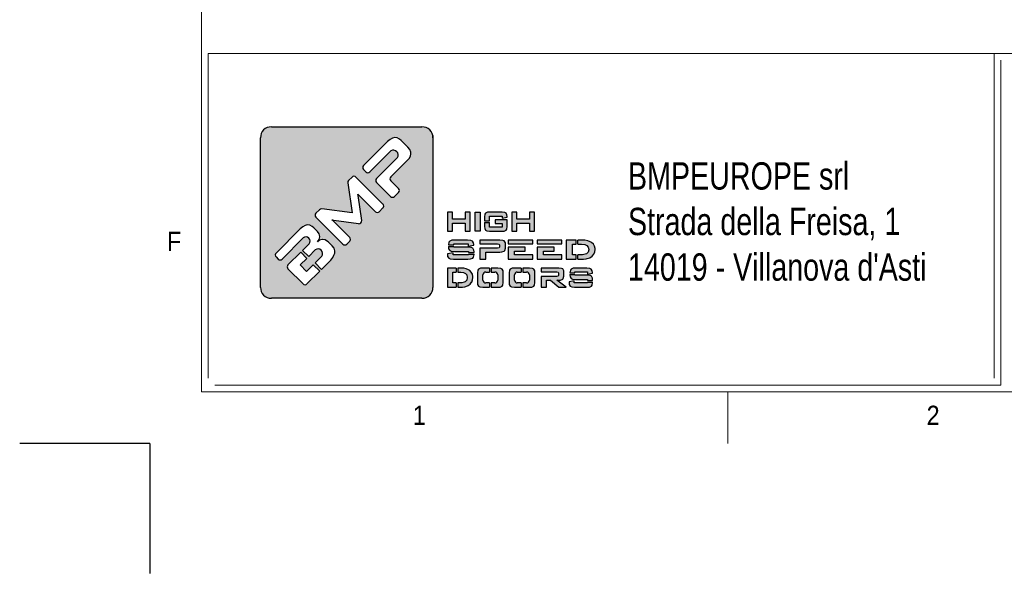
# Model space of a CAD drawing. Header units: millimetres. Extents: x 106533 to 120455, y 95328 to 100331.
# Tile 1 of 9: x 106533 to 108047, y 95328 to 96180. Entities that reach past the tile are written whole.
import ezdxf

# ---------------------------------------------------------------- set-up
doc = ezdxf.new("R2010")
doc.units = ezdxf.units.MM
doc.layers.add('FORMAT', color=7, linetype='Continuous')
doc.styles.add('Compilazione 1', font='romans.shx', dxfattribs={"width": 0.75, "height": 480})
doc.styles.add('SLDTEXTSTYLE0', font='GOTHIC.TTF', dxfattribs={"width": 0.913})

# ---------------------------------------------------------------- blocks, each defined once
blk = doc.blocks.new('A$C7C9C4F3F')
at = {"layer": 'FORMAT', "color": 7, "lineweight": 5}
for p, q in [((199.3, 11304.4), (199.3, 199.3)), ((199.3, 199.3), (16199.3, 199.3)), ((2224.2, 0), (2224.2, 199.3))]:
    blk.add_line(p, q, dxfattribs=at)
at = {"color": 7, "lineweight": 5, "char_height": 73.8, "attachment_point": 1, "style": 'SLDTEXTSTYLE0'}
for s, insert in [('1', (1011.8, 145.3)), ('2', (2988.2, 145.3))]:
    blk.add_mtext(s, dxfattribs=dict(at, insert=insert))
at = {"layer": 'FORMAT', "color": 7, "lineweight": 5, "insert": (66.4, 815), "char_height": 73.8, "attachment_point": 1, "style": 'SLDTEXTSTYLE0'}
blk.add_mtext('F', dxfattribs=at)

msp = doc.modelspace()

# ---------------------------------------------------------------- hatches: boundary and pattern name
at = {"linetype": 'Continuous'}
h = msp.add_hatch(color=256, dxfattribs=at)
h.set_gradient(color1=(8, 89, 3), color2=(8, 89, 2), one_color=1)
h.paths.add_polyline_path([(107168.4, 95768.2), (107168.4, 95998.7, 0.414214), (107151.6, 96015.5), (106919.9, 96015.5, 0.414214), (106903.1, 95998.7), (106903.1, 95768.2, 0.414214), (106919.9, 95751.4), (107151.6, 95751.4, 0.414214)])
h.paths.add_polyline_path([(107225.7, 95854.7), (107225.7, 95884.2), (107218, 95884.2), (107218, 95873.2), (107198.5, 95873.2), (107198.5, 95884.2), (107190.7, 95884.2), (107190.7, 95854.7), (107198.5, 95854.7), (107198.5, 95867), (107218, 95867), (107218, 95854.7)])
h.paths.add_polyline_path([(107241.2, 95854.7), (107241.2, 95884.2), (107233.5, 95884.2), (107233.5, 95854.7)])
h.paths.add_polyline_path([(107255.6, 95861.2), (107255.6, 95868.3), (107247.9, 95868.3), (107247.9, 95862), (107248.2, 95859), (107249.5, 95856.3), (107251.4, 95855.3), (107255.5, 95854.7), (107275, 95854.7), (107278.3, 95855), (107281, 95856.3), (107282, 95858), (107282.6, 95862), (107282.6, 95872.3), (107264.3, 95872.3), (107264.3, 95866.4), (107275.1, 95866.4), (107275.1, 95861.2)])
h.paths.add_polyline_path([(107282.6, 95877.2), (107282.4, 95879.8), (107281, 95882.6), (107279, 95883.7), (107275, 95884.2), (107255.5, 95884.2), (107252.2, 95883.9), (107249.5, 95882.6), (107248.4, 95880.9), (107247.9, 95877), (107247.9, 95870.9), (107255.6, 95870.9), (107255.6, 95878), (107275.1, 95878), (107275.1, 95874.9), (107282.6, 95876.1)])
h.paths.add_polyline_path([(107297.6, 95873.2), (107297.6, 95884.2), (107289.8, 95884.2), (107289.8, 95854.7), (107297.6, 95854.7), (107297.6, 95867), (107317, 95867), (107317, 95854.7), (107324.8, 95854.7), (107324.8, 95884.2), (107317, 95884.2), (107317, 95873.2)])
h.paths.add_polyline_path([(107231, 95836.8), (107229.2, 95839.6), (107226.9, 95840.6), (107221.8, 95841.1), (107201.7, 95841.1), (107197.6, 95840.8), (107194.2, 95839.5), (107192.9, 95837.8), (107192.2, 95833.9), (107192.2, 95833.8), (107200.8, 95833.8), (107200.8, 95835.1), (107222.6, 95835.1), (107222.6, 95831.9), (107231.3, 95833.3), (107231.3, 95834.3)])
h.paths.add_polyline_path([(107229.7, 95828.5), (107227.3, 95829.5), (107222.3, 95830.1), (107200.8, 95830.1), (107200.8, 95831.3), (107192.2, 95831.3), (107192.2, 95830.7), (107192.6, 95827.8), (107194.2, 95825), (107196.6, 95824), (107201.7, 95823.5), (107223.1, 95823.5), (107223.1, 95822.1), (107231.7, 95822.1), (107231.7, 95822.8), (107231.4, 95825.7)])
h.paths.add_polyline_path([(107231, 95815), (107231.7, 95818.9), (107231.7, 95819.5), (107223.1, 95819.5), (107223.1, 95818.1), (107199.4, 95818.1), (107199.4, 95821.4), (107190.7, 95820.1), (107190.7, 95818.9), (107191.1, 95816), (107192.8, 95813.3), (107195.2, 95812.2), (107200.3, 95811.7), (107222.3, 95811.7), (107226.3, 95812), (107229.7, 95813.3)])
h.paths.add_polyline_path([(107249.9, 95811.7), (107249.9, 95822.7), (107271.4, 95822.7), (107274.3, 95822.9), (107278, 95824.2), (107279.1, 95825.2), (107280.1, 95828.8), (107280.1, 95835.1), (107279.9, 95836.7), (107278, 95839.7), (107276.2, 95840.5), (107271.4, 95841.1), (107240.4, 95841.1), (107240.4, 95835.1), (107267.7, 95835.1), (107270.2, 95834.8), (107270.8, 95833.4), (107270.8, 95830.4), (107270.2, 95829.1), (107267.7, 95828.7), (107240.4, 95828.7), (107240.4, 95811.7)])
h.paths.add_polyline_path([(107322.2, 95811.7), (107322.2, 95818.1), (107293.9, 95818.1), (107293.9, 95824.1), (107310.3, 95824.1), (107310.3, 95829.9), (107284.3, 95829.9), (107284.3, 95811.7)])
h.paths.add_polyline_path([(107366.9, 95811.7), (107366.9, 95818.1), (107338.6, 95818.1), (107338.6, 95824.1), (107354.9, 95824.1), (107354.9, 95829.9), (107328.9, 95829.9), (107328.9, 95811.7)])
h.paths.add_polyline_path([(107389, 95811.7), (107389, 95818.1), (107383.3, 95818.1), (107383.3, 95835), (107389, 95835), (107389, 95841.1), (107373.6, 95841.1), (107373.6, 95811.7)])
h.paths.add_polyline_path([(107409.9, 95813.9), (107413.3, 95816.2), (107416, 95819.2), (107416.2, 95819.5), (107417.6, 95822.8), (107418.1, 95826.5), (107418, 95828), (107417.2, 95831.7), (107415.4, 95834.8), (107412.6, 95837.3), (107410.5, 95838.6), (107406.7, 95840), (107402.2, 95840.8), (107397.2, 95841.1), (107391.5, 95841.1), (107391.5, 95835), (107397.2, 95835), (107401.9, 95834.5), (107405.4, 95832.9), (107407.4, 95830.4), (107408.2, 95826.7), (107408.2, 95826.3), (107407.3, 95822.6), (107404.9, 95820.1), (107402.9, 95819.2), (107398.8, 95818.4), (107393.3, 95818.1), (107391.5, 95818.1), (107391.5, 95811.7), (107395, 95811.7), (107399.9, 95811.8), (107404, 95812.2), (107405.9, 95812.6)])
h.paths.add_polyline_path([(107366.6, 95835.2), (107366.6, 95841.1), (107328.9, 95841.1), (107328.9, 95835.2)])
h.paths.add_polyline_path([(107321.9, 95835.2), (107321.9, 95841.1), (107284.3, 95841.1), (107284.3, 95835.2)])
h.paths.add_polyline_path([(107204.1, 95791.8), (107204.1, 95798), (107190.7, 95798), (107190.7, 95768.6), (107204.1, 95768.6), (107204.1, 95775), (107199.2, 95775), (107199.2, 95791.8)])
h.paths.add_polyline_path([(107219.8, 95796.9), (107215.9, 95797.8), (107211.5, 95798), (107206.7, 95798), (107206.7, 95791.8), (107211.5, 95791.8), (107215.6, 95791.3), (107218.7, 95789.8), (107220.5, 95787.4), (107221.1, 95783.6), (107221.1, 95783.3), (107220.4, 95779.5), (107218.2, 95777), (107216.5, 95776.1), (107212.9, 95775.3), (107208, 95775), (107206.7, 95775), (107206.7, 95768.6), (107209.6, 95768.6), (107213.9, 95768.7), (107217.4, 95769.1), (107219.1, 95769.4), (107222.7, 95770.9), (107225.7, 95773.1), (107228, 95776.1), (107228.2, 95776.4), (107229.5, 95779.8), (107229.9, 95783.5), (107229.9, 95784.9), (107229.1, 95788.5), (107227.5, 95791.7), (107225, 95794.2), (107223.2, 95795.5)])
h.paths.add_polyline_path([(107255.5, 95791.8), (107255.5, 95798), (107245.3, 95798), (107241.7, 95797.7), (107238.7, 95796.5), (107237.5, 95794.7), (107236.9, 95790.7), (107236.9, 95775.8), (107237.2, 95772.9), (107238.7, 95770.1), (107240.8, 95769.1), (107245.3, 95768.6), (107255.5, 95768.6), (107255.5, 95775), (107249.6, 95775, -0.414214), (107245.4, 95779.2), (107245.4, 95787.6, -0.414214), (107249.6, 95791.8)])
h.paths.add_polyline_path([(107276.3, 95793.7), (107274.8, 95796.5), (107272.7, 95797.5), (107268.2, 95798), (107258, 95798), (107258, 95791.8), (107263.9, 95791.8, -0.414214), (107268.1, 95787.6), (107268.1, 95779.2, -0.414214), (107263.9, 95775), (107258, 95775), (107258, 95768.6), (107268.2, 95768.6), (107271.8, 95768.8), (107274.8, 95770.1), (107276, 95771.8), (107276.6, 95775.8), (107276.6, 95790.7)])
h.paths.add_polyline_path([(107304.2, 95791.8), (107304.2, 95798), (107294, 95798), (107290.4, 95797.7), (107287.4, 95796.5), (107286.3, 95794.7), (107285.6, 95790.7), (107285.6, 95775.8), (107285.9, 95772.9), (107287.4, 95770.1), (107289.5, 95769.1), (107294, 95768.6), (107304.2, 95768.6), (107304.2, 95775), (107298.3, 95775, -0.414214), (107294.1, 95779.2), (107294.1, 95787.6, -0.414214), (107298.3, 95791.8)])
h.paths.add_polyline_path([(107325, 95793.7), (107323.5, 95796.5), (107321.4, 95797.5), (107316.9, 95798), (107306.7, 95798), (107306.7, 95791.8), (107312.6, 95791.8, -0.414214), (107316.9, 95787.6), (107316.9, 95779.2, -0.414214), (107312.6, 95775), (107306.7, 95775), (107306.7, 95768.6), (107316.9, 95768.6), (107320.5, 95768.8), (107323.5, 95770.1), (107324.7, 95771.8), (107325.3, 95775.8), (107325.3, 95790.7)])
h.paths.add_polyline_path([(107369.8, 95793.7), (107368.1, 95796.6), (107366.5, 95797.4), (107362.3, 95798), (107335, 95798), (107335, 95792), (107359.1, 95792), (107361.2, 95791.7), (107361.8, 95790.4), (107361.8, 95786.9), (107361.2, 95785.5), (107359.1, 95785.2), (107335, 95785.2), (107335, 95768.6), (107343.4, 95768.6), (107343.4, 95779.2), (107349.4, 95779.2), (107361.9, 95768.6), (107373.3, 95768.6), (107358.9, 95779.2), (107362.3, 95779.2), (107364.8, 95779.4), (107368.1, 95780.7), (107369, 95781.7), (107369.9, 95785.3), (107369.9, 95792)])
h.paths.add_polyline_path([(107386.8, 95790.7), (107386.8, 95792), (107406.1, 95792), (107406.1, 95788.7), (107413.7, 95790.2), (107413.7, 95791.3), (107413.4, 95793.7), (107411.8, 95796.5), (107409.8, 95797.5), (107405.3, 95798), (107387.6, 95798), (107384, 95797.7), (107381, 95796.5), (107379.9, 95794.7), (107379.3, 95790.7), (107379.3, 95790.7)])
h.paths.add_polyline_path([(107410.2, 95786.5), (107405.7, 95787), (107386.8, 95787), (107386.8, 95788.2), (107379.3, 95788.2), (107379.3, 95787.6), (107379.6, 95784.7), (107381, 95782), (107383.1, 95780.9), (107387.6, 95780.3), (107406.5, 95780.3), (107406.5, 95778.9), (107414.1, 95778.9), (107414.1, 95779.7), (107413.8, 95782.6), (107412.3, 95785.3)])
h.paths.add_polyline_path([(107413.5, 95771.8), (107414.1, 95775.8), (107414.1, 95776.4), (107406.5, 95776.4), (107406.5, 95775), (107385.7, 95775), (107385.7, 95778.3), (107378, 95777), (107378, 95775.8), (107378.3, 95772.9), (107379.7, 95770.1), (107381.9, 95769.1), (107386.4, 95768.6), (107405.7, 95768.6), (107409.2, 95768.8), (107412.3, 95770.1)])
h.paths.add_polyline_path([(106927.1, 95821.1), (106964.3, 95858.3), (106968.1, 95861.5), (106971.7, 95863.6), (106975.2, 95864.4), (106979, 95863.9), (106982.7, 95862), (106985.3, 95859.7), (106990.9, 95854.1), (106993.4, 95850.5), (106994.4, 95846.6), (106994.4, 95845.9), (106993.5, 95841.9), (106990.8, 95838.6), (106994, 95841.1), (106998, 95842.1), (106998.8, 95842.1), (107002.8, 95841.3), (107006.4, 95839.1), (107007.7, 95838), (107013.6, 95832.1), (107016.3, 95828.5), (107017.5, 95824.7), (107017.3, 95821), (107016.2, 95817.6), (107014.2, 95814), (107011.4, 95810.3), (107009, 95807.8), (106997.2, 95796), (106987.2, 95806), (106997.4, 95816.2, 0.86713), (106987.5, 95826.1), (106977.3, 95815.9), (106967.9, 95825.2), (106978.1, 95835.4, 0.88875), (106969, 95844.5), (106936.3, 95811.8, -0.414214), (106930.4, 95811.8), (106927.1, 95815.1, -0.414088)], flags=16)
h.paths.add_polyline_path([(106988.3, 95882.3), (106993.8, 95887.8, -0.234445), (106997.4, 95889), (107044.1, 95882.8), (107037.4, 95929.1, -0.236379), (107038.6, 95932.6), (107044.1, 95938.1, -0.414214), (107050, 95938.1), (107091.6, 95896.5, -0.414214), (107091.6, 95890.5), (107085.8, 95884.7, -0.414418), (107079.9, 95884.7), (107053.7, 95910.9), (107053, 95911.7), (107053.5, 95909.7), (107058.9, 95871.2, -0.235808), (107057.7, 95867.7), (107057.7, 95867.6, -0.236783), (107054.1, 95866.4), (107016.1, 95871.9), (107013.1, 95872.4), (107014.2, 95871.4), (107040.4, 95845.2, -0.414214), (107040.4, 95839.2), (107035.9, 95834.7, -0.414214), (107030, 95834.7), (106988.3, 95876.4, -0.413615)], flags=16)
h.paths.add_polyline_path([(106945.4, 95802.7), (106965, 95822.3), (106974.3, 95812.9), (106964.1, 95802.7), (106974, 95792.8), (106984.2, 95803), (106994.2, 95793), (106974.7, 95773.5, -0.414499), (106968.7, 95773.5), (106945.4, 95796.8, -0.414214)], flags=16)
h.paths.add_polyline_path([(107061.7, 95955.7), (107098.8, 95992.9), (107102.6, 95996.1), (107106.3, 95998.2), (107109.7, 95999.1), (107113.4, 95998.6), (107117.2, 95996.7), (107119.8, 95994.4), (107130, 95984.1), (107133.1, 95980.4), (107134.5, 95976.6), (107134.7, 95974), (107133.8, 95970.5), (107131.7, 95966.9), (107128.5, 95963.2), (107103.7, 95938.3, 0.413999), (107103.7, 95932.3), (107115.6, 95920.4, -0.413728), (107115.6, 95914.5), (107109.2, 95908.1, -0.414825), (107103.3, 95908.1), (107081.7, 95929.7, -0.414214), (107081.7, 95935.7), (107114.1, 95968, 0.75715), (107103.7, 95978.4), (107071.3, 95946, -0.414295), (107065.4, 95946.1), (107061.7, 95949.8, -0.414088)], flags=16)

# ---------------------------------------------------------------- linework, layer by layer
at = {"lineweight": 5}
for p, q in [((106822.7, 96128.3), (108032, 96128.3)), ((106822.7, 96128.3), (106822.7, 95628.3)), ((110313.1, 96128.3), (107753.8, 96128.3)), ((108032, 96128.3), (108032, 95628.3)), ((108042.3, 96117.9), (108042.3, 95617.9)), ((106833, 95617.9), (108042.3, 95617.9))]:
    msp.add_line(p, q, dxfattribs=at)
for p, q in [((106919.9, 96015.5), (107151.6, 96015.5)), ((106903.1, 95768.2), (106903.1, 95998.7)), ((107098.8, 95992.9), (107061.7, 95955.7)), ((107102.6, 95996.1), (107098.8, 95992.9)), ((107106.3, 95998.2), (107102.6, 95996.1)), ((107109.7, 95999.1), (107106.3, 95998.2)), ((107113.4, 95998.6), (107109.7, 95999.1)), ((107117.2, 95996.7), (107113.4, 95998.6)), ((107119.8, 95994.4), (107117.2, 95996.7)), ((107130, 95984.1), (107119.8, 95994.4)), ((107071.3, 95946), (107103.7, 95978.4)), ((107133.1, 95980.4), (107130, 95984.1)), ((107134.5, 95976.6), (107133.1, 95980.4)), ((107114.1, 95968), (107081.7, 95935.7)), ((107103.7, 95938.3), (107128.5, 95963.2)), ((107128.5, 95963.2), (107131.7, 95966.9)), ((107131.7, 95966.9), (107133.8, 95970.5)), ((107133.8, 95970.5), (107134.7, 95974)), ((107134.7, 95974), (107134.5, 95976.6)), ((107061.7, 95949.8), (107065.4, 95946.1)), ((107044.1, 95938.1), (107038.6, 95932.6)), ((107091.6, 95896.5), (107050, 95938.1)), ((107115.6, 95920.4), (107103.7, 95932.3)), ((107037.4, 95929.1), (107044.1, 95882.8)), ((107081.7, 95929.7), (107103.3, 95908.1)), ((107053.5, 95909.7), (107053, 95911.7)), ((107053, 95911.7), (107053.7, 95910.9)), ((107058.9, 95871.2), (107053.5, 95909.7)), ((107053.7, 95910.9), (107079.9, 95884.7)), ((107109.2, 95908.1), (107115.6, 95914.5)), ((106993.8, 95887.8), (106988.3, 95882.3)), ((107044.1, 95882.8), (106997.4, 95889)), ((107085.8, 95884.7), (107091.6, 95890.5)), ((106988.3, 95876.4), (107030, 95834.7)), ((107014.2, 95871.4), (107013.1, 95872.4)), ((107013.1, 95872.4), (107016.1, 95871.9)), ((107016.1, 95871.9), (107054.1, 95866.4)), ((107198.5, 95884.2), (107190.7, 95884.2)), ((107190.7, 95884.2), (107190.7, 95854.7)), ((107198.5, 95873.2), (107198.5, 95884.2)), ((107218, 95873.2), (107198.5, 95873.2)), ((107225.7, 95884.2), (107218, 95884.2)), ((107218, 95884.2), (107218, 95873.2)), ((107225.7, 95854.7), (107225.7, 95884.2)), ((107233.5, 95854.7), (107233.5, 95884.2)), ((107233.5, 95884.2), (107241.2, 95884.2)), ((107241.2, 95884.2), (107241.2, 95854.7)), ((107248.4, 95880.9), (107247.9, 95877)), ((107247.9, 95877), (107247.9, 95870.9)), ((107249.5, 95882.6), (107248.4, 95880.9)), ((107252.2, 95883.9), (107249.5, 95882.6)), ((107255.5, 95884.2), (107252.2, 95883.9)), ((107275, 95884.2), (107255.5, 95884.2)), ((107255.6, 95870.9), (107255.6, 95878)), ((107255.6, 95878), (107275.1, 95878)), ((107282.6, 95872.3), (107264.3, 95872.3)), ((107264.3, 95872.3), (107264.3, 95866.4)), ((107279, 95883.7), (107275, 95884.2)), ((107275.1, 95878), (107275.1, 95874.9)), ((107275.1, 95874.9), (107282.6, 95876.1)), ((107281, 95882.6), (107279, 95883.7)), ((107282.4, 95879.8), (107281, 95882.6)), ((107282.6, 95877.2), (107282.4, 95879.8)), ((107282.6, 95876.1), (107282.6, 95877.2)), ((107282.6, 95862), (107282.6, 95872.3)), ((107297.6, 95884.2), (107289.8, 95884.2)), ((107289.8, 95884.2), (107289.8, 95854.7)), ((107297.6, 95873.2), (107297.6, 95884.2)), ((107317, 95873.2), (107297.6, 95873.2)), ((107324.8, 95884.2), (107317, 95884.2)), ((107317, 95884.2), (107317, 95873.2)), ((107324.8, 95854.7), (107324.8, 95884.2)), ((106964.3, 95858.3), (106927.1, 95821.1)), ((106968.1, 95861.5), (106964.3, 95858.3)), ((106971.7, 95863.6), (106968.1, 95861.5)), ((106975.2, 95864.4), (106971.7, 95863.6)), ((106979, 95863.9), (106975.2, 95864.4)), ((106982.7, 95862), (106979, 95863.9)), ((106985.3, 95859.7), (106982.7, 95862)), ((106990.9, 95854.1), (106985.3, 95859.7)), ((107040.4, 95845.2), (107014.2, 95871.4)), ((107057.7, 95867.6), (107057.7, 95867.7)), ((107198.5, 95854.7), (107198.5, 95867)), ((107198.5, 95867), (107218, 95867)), ((107218, 95867), (107218, 95854.7)), ((107247.9, 95870.9), (107255.6, 95870.9)), ((107247.9, 95868.3), (107247.9, 95862)), ((107247.9, 95868.3), (107255.6, 95868.3)), ((107247.9, 95862), (107248.2, 95859)), ((107248.2, 95859), (107249.5, 95856.3)), ((107255.6, 95861.2), (107255.6, 95868.3)), ((107275.1, 95861.2), (107255.6, 95861.2)), ((107264.3, 95866.4), (107275.1, 95866.4)), ((107275.1, 95866.4), (107275.1, 95861.2)), ((107281, 95856.3), (107282, 95858)), ((107282, 95858), (107282.6, 95862)), ((107297.6, 95854.7), (107297.6, 95867)), ((107297.6, 95867), (107317, 95867)), ((107317, 95867), (107317, 95854.7)), ((106936.3, 95811.8), (106969, 95844.5)), ((106993.5, 95841.9), (106990.7, 95838.5)), ((106990.7, 95838.5), (106993.5, 95841.9)), ((106990.8, 95838.6), (106993.5, 95841.9)), ((106993.4, 95850.5), (106990.9, 95854.1)), ((106994.4, 95846.6), (106993.4, 95850.5)), ((106993.5, 95841.9), (106994.4, 95845.9)), ((106998, 95842.1), (106994, 95841.1)), ((106994.4, 95845.9), (106994.4, 95846.6)), ((106998.8, 95842.1), (106998, 95842.1)), ((107002.8, 95841.3), (106998.8, 95842.1)), ((107006.4, 95839.1), (107002.8, 95841.3)), ((107190.7, 95854.7), (107198.5, 95854.7)), ((107218, 95854.7), (107225.7, 95854.7)), ((107241.2, 95854.7), (107233.5, 95854.7)), ((107233.5, 95854.7), (107233.5, 95854.7)), ((107249.5, 95856.3), (107251.4, 95855.3)), ((107251.4, 95855.3), (107255.5, 95854.7)), ((107255.5, 95854.7), (107275, 95854.7)), ((107275, 95854.7), (107278.3, 95855)), ((107278.3, 95855), (107281, 95856.3)), ((107289.8, 95854.7), (107297.6, 95854.7)), ((107317, 95854.7), (107324.8, 95854.7)), ((106978.1, 95835.4), (106967.9, 95825.2)), ((106994, 95841.1), (106990.7, 95838.5)), ((106990.7, 95838.5), (106990.8, 95838.6)), ((107007.7, 95838), (107006.4, 95839.1)), ((107013.6, 95832.1), (107007.7, 95838)), ((107016.3, 95828.5), (107013.6, 95832.1)), ((107017.5, 95824.7), (107016.3, 95828.5)), ((107035.9, 95834.7), (107040.4, 95839.2)), ((107192.9, 95837.8), (107192.2, 95833.9)), ((107192.2, 95833.9), (107192.2, 95833.8)), ((107192.2, 95833.8), (107200.8, 95833.8)), ((107192.2, 95831.3), (107192.2, 95830.7)), ((107192.2, 95831.3), (107200.8, 95831.3)), ((107192.2, 95830.7), (107192.6, 95827.8)), ((107192.6, 95827.8), (107194.2, 95825)), ((107194.2, 95839.5), (107192.9, 95837.8)), ((107197.6, 95840.8), (107194.2, 95839.5)), ((107201.7, 95841.1), (107197.6, 95840.8)), ((107200.8, 95833.8), (107200.8, 95835.1)), ((107200.8, 95835.1), (107222.6, 95835.1)), ((107200.8, 95830.1), (107200.8, 95831.3)), ((107222.3, 95830.1), (107200.8, 95830.1)), ((107221.8, 95841.1), (107201.7, 95841.1)), ((107226.9, 95840.6), (107221.8, 95841.1)), ((107227.3, 95829.5), (107222.3, 95830.1)), ((107222.6, 95835.1), (107222.6, 95831.9)), ((107222.6, 95831.9), (107231.3, 95833.3)), ((107229.2, 95839.6), (107226.9, 95840.6)), ((107229.7, 95828.5), (107227.3, 95829.5)), ((107231, 95836.8), (107229.2, 95839.6)), ((107231.4, 95825.7), (107229.7, 95828.5)), ((107231.3, 95834.3), (107231, 95836.8)), ((107231.3, 95833.3), (107231.3, 95834.3)), ((107271.4, 95841.1), (107240.4, 95841.1)), ((107240.4, 95841.1), (107240.4, 95835.1)), ((107240.4, 95835.1), (107267.7, 95835.1)), ((107267.7, 95828.7), (107240.4, 95828.7)), ((107240.4, 95828.7), (107240.4, 95811.7)), ((107267.7, 95835.1), (107270.2, 95834.8)), ((107270.2, 95829.1), (107267.7, 95828.7)), ((107270.2, 95834.8), (107270.8, 95833.4)), ((107270.8, 95830.4), (107270.2, 95829.1)), ((107270.8, 95833.4), (107270.8, 95830.4)), ((107276.2, 95840.5), (107271.4, 95841.1)), ((107278, 95839.7), (107276.2, 95840.5)), ((107279.9, 95836.7), (107278, 95839.7)), ((107279.1, 95825.2), (107280.1, 95828.8)), ((107280.1, 95835.1), (107279.9, 95836.7)), ((107280.1, 95828.8), (107280.1, 95835.1)), ((107321.9, 95841.1), (107284.3, 95841.1)), ((107284.3, 95841.1), (107284.3, 95835.2)), ((107284.3, 95835.2), (107321.9, 95835.2)), ((107284.3, 95829.9), (107284.3, 95811.7)), ((107310.3, 95829.9), (107284.3, 95829.9)), ((107310.3, 95824.1), (107310.3, 95829.9)), ((107321.9, 95835.2), (107321.9, 95841.1)), ((107366.6, 95841.1), (107328.9, 95841.1)), ((107328.9, 95841.1), (107328.9, 95835.2)), ((107328.9, 95835.2), (107366.6, 95835.2)), ((107328.9, 95829.9), (107328.9, 95811.7)), ((107354.9, 95829.9), (107328.9, 95829.9)), ((107354.9, 95824.1), (107354.9, 95829.9)), ((107366.6, 95835.2), (107366.6, 95841.1)), ((107389, 95841.1), (107373.6, 95841.1)), ((107373.6, 95841.1), (107373.6, 95811.7)), ((107383.3, 95818.1), (107383.3, 95835)), ((107383.3, 95835), (107389, 95835)), ((107389, 95835), (107389, 95841.1)), ((107397.2, 95841.1), (107391.5, 95841.1)), ((107391.5, 95835), (107391.5, 95841.1)), ((107391.5, 95835), (107397.2, 95835)), ((107402.2, 95840.8), (107397.2, 95841.1)), ((107397.2, 95835), (107401.9, 95834.5)), ((107401.9, 95834.5), (107405.4, 95832.9)), ((107406.7, 95840), (107402.2, 95840.8)), ((107405.4, 95832.9), (107407.4, 95830.4)), ((107410.5, 95838.6), (107406.7, 95840)), ((107408.2, 95826.3), (107407.3, 95822.6)), ((107407.4, 95830.4), (107408.2, 95826.7)), ((107408.2, 95826.7), (107408.2, 95826.3)), ((107412.6, 95837.3), (107410.5, 95838.6)), ((107415.4, 95834.8), (107412.6, 95837.3)), ((107417.2, 95831.7), (107415.4, 95834.8)), ((107418, 95828), (107417.2, 95831.7)), ((107417.6, 95822.8), (107418.1, 95826.5)), ((107418.1, 95826.5), (107418, 95828)), ((106927.1, 95815.1), (106930.4, 95811.8)), ((106965, 95822.3), (106945.4, 95802.7)), ((106964.1, 95802.7), (106974.3, 95812.9)), ((106965, 95822.3), (106974.3, 95812.9)), ((106967.9, 95825.2), (106977.3, 95815.9)), ((106977.3, 95815.9), (106987.5, 95826.1)), ((106997.4, 95816.2), (106987.2, 95806)), ((107011.4, 95810.3), (107014.2, 95814)), ((107014.2, 95814), (107016.2, 95817.6)), ((107016.2, 95817.6), (107017.3, 95821)), ((107017.3, 95821), (107017.5, 95824.7)), ((107199.4, 95821.4), (107190.7, 95820.1)), ((107190.7, 95820.1), (107190.7, 95818.9)), ((107190.7, 95818.9), (107191.1, 95816)), ((107191.1, 95816), (107192.8, 95813.3)), ((107192.8, 95813.3), (107195.2, 95812.2)), ((107194.2, 95825), (107196.6, 95824)), ((107195.2, 95812.2), (107200.3, 95811.7)), ((107196.6, 95824), (107201.7, 95823.5)), ((107199.4, 95818.1), (107199.4, 95821.4)), ((107223.1, 95818.1), (107199.4, 95818.1)), ((107200.3, 95811.7), (107222.3, 95811.7)), ((107201.7, 95823.5), (107223.1, 95823.5)), ((107222.3, 95811.7), (107226.3, 95812)), ((107223.1, 95823.5), (107223.1, 95822.1)), ((107223.1, 95822.1), (107231.7, 95822.1)), ((107223.1, 95819.5), (107223.1, 95818.1)), ((107223.1, 95819.5), (107231.7, 95819.5)), ((107226.3, 95812), (107229.7, 95813.3)), ((107229.7, 95813.3), (107231, 95815)), ((107231, 95815), (107231.7, 95818.9)), ((107231.7, 95822.8), (107231.4, 95825.7)), ((107231.7, 95822.1), (107231.7, 95822.8)), ((107231.7, 95818.9), (107231.7, 95819.5)), ((107240.4, 95811.7), (107249.9, 95811.7)), ((107249.9, 95811.7), (107249.9, 95822.7)), ((107249.9, 95822.7), (107271.4, 95822.7)), ((107271.4, 95822.7), (107274.3, 95822.9)), ((107274.3, 95822.9), (107278, 95824.2)), ((107278, 95824.2), (107279.1, 95825.2)), ((107284.3, 95811.7), (107322.2, 95811.7)), ((107293.9, 95818.1), (107293.9, 95824.1)), ((107293.9, 95824.1), (107310.3, 95824.1)), ((107322.2, 95818.1), (107293.9, 95818.1)), ((107322.2, 95811.7), (107322.2, 95818.1)), ((107328.9, 95811.7), (107366.9, 95811.7)), ((107338.6, 95818.1), (107338.6, 95824.1)), ((107338.6, 95824.1), (107354.9, 95824.1)), ((107366.9, 95818.1), (107338.6, 95818.1)), ((107366.9, 95811.7), (107366.9, 95818.1)), ((107373.6, 95811.7), (107389, 95811.7)), ((107389, 95818.1), (107383.3, 95818.1)), ((107389, 95811.7), (107389, 95818.1)), ((107393.3, 95818.1), (107391.5, 95818.1)), ((107391.5, 95811.7), (107391.5, 95818.1)), ((107391.5, 95811.7), (107395, 95811.7)), ((107398.8, 95818.4), (107393.3, 95818.1)), ((107395, 95811.7), (107399.9, 95811.8)), ((107402.9, 95819.2), (107398.8, 95818.4)), ((107399.9, 95811.8), (107404, 95812.2)), ((107404.9, 95820.1), (107402.9, 95819.2)), ((107404, 95812.2), (107405.9, 95812.6)), ((107407.3, 95822.6), (107404.9, 95820.1)), ((107405.9, 95812.6), (107409.9, 95813.9)), ((107409.9, 95813.9), (107413.3, 95816.2)), ((107413.3, 95816.2), (107416, 95819.2)), ((107416, 95819.2), (107416.2, 95819.5)), ((107416.2, 95819.5), (107417.6, 95822.8)), ((106945.4, 95796.8), (106968.7, 95773.5)), ((106974, 95792.8), (106964.1, 95802.7)), ((106984.2, 95803), (106974, 95792.8)), ((106984.2, 95803), (106994.2, 95793)), ((106987.2, 95806), (106997.2, 95796)), ((106997.2, 95796), (107009, 95807.8)), ((107009, 95807.8), (107011.4, 95810.3)), ((107204.1, 95798), (107190.7, 95798)), ((107190.7, 95798), (107190.7, 95768.6)), ((107204.1, 95798), (107204.1, 95791.8)), ((107211.5, 95798), (107206.7, 95798)), ((107206.7, 95798), (107206.7, 95791.8)), ((107215.9, 95797.8), (107211.5, 95798)), ((107219.8, 95796.9), (107215.9, 95797.8)), ((107223.2, 95795.5), (107219.8, 95796.9)), ((107238.7, 95796.5), (107237.5, 95794.7)), ((107241.7, 95797.7), (107238.7, 95796.5)), ((107245.3, 95798), (107241.7, 95797.7)), ((107255.5, 95798), (107245.3, 95798)), ((107255.5, 95798), (107255.5, 95791.8)), ((107268.2, 95798), (107258, 95798)), ((107258, 95798), (107258, 95791.8)), ((107272.7, 95797.5), (107268.2, 95798)), ((107274.8, 95796.5), (107272.7, 95797.5)), ((107276.3, 95793.7), (107274.8, 95796.5)), ((107287.4, 95796.5), (107286.3, 95794.7)), ((107290.4, 95797.7), (107287.4, 95796.5)), ((107294, 95798), (107290.4, 95797.7)), ((107304.2, 95798), (107294, 95798)), ((107304.2, 95798), (107304.2, 95791.8)), ((107316.9, 95798), (107306.7, 95798)), ((107306.7, 95798), (107306.7, 95791.8)), ((107321.4, 95797.5), (107316.9, 95798)), ((107323.5, 95796.5), (107321.4, 95797.5)), ((107325, 95793.7), (107323.5, 95796.5)), ((107362.3, 95798), (107335, 95798)), ((107335, 95798), (107335, 95792)), ((107366.5, 95797.4), (107362.3, 95798)), ((107368.1, 95796.6), (107366.5, 95797.4)), ((107369.8, 95793.7), (107368.1, 95796.6)), ((107381, 95796.5), (107379.9, 95794.7)), ((107384, 95797.7), (107381, 95796.5)), ((107387.6, 95798), (107384, 95797.7)), ((107405.3, 95798), (107387.6, 95798)), ((107409.8, 95797.5), (107405.3, 95798)), ((107411.8, 95796.5), (107409.8, 95797.5)), ((107413.4, 95793.7), (107411.8, 95796.5)), ((106974.7, 95773.5), (106994.2, 95793)), ((107199.2, 95775), (107199.2, 95791.8)), ((107199.2, 95791.8), (107204.1, 95791.8)), ((107206.7, 95791.8), (107211.5, 95791.8)), ((107211.5, 95791.8), (107215.6, 95791.3)), ((107215.6, 95791.3), (107218.7, 95789.8)), ((107218.7, 95789.8), (107220.5, 95787.4)), ((107221.1, 95783.3), (107220.4, 95779.5)), ((107220.5, 95787.4), (107221.1, 95783.6)), ((107221.1, 95783.6), (107221.1, 95783.3)), ((107225, 95794.2), (107223.2, 95795.5)), ((107227.5, 95791.7), (107225, 95794.2)), ((107229.1, 95788.5), (107227.5, 95791.7)), ((107229.9, 95784.9), (107229.1, 95788.5)), ((107229.5, 95779.8), (107229.9, 95783.5)), ((107229.9, 95783.5), (107229.9, 95784.9)), ((107237.5, 95794.7), (107236.9, 95790.7)), ((107236.9, 95790.7), (107236.9, 95775.8)), ((107245.4, 95779.2), (107245.4, 95787.6)), ((107249.6, 95791.8), (107255.5, 95791.8)), ((107258, 95791.8), (107263.9, 95791.8)), ((107268.1, 95787.6), (107268.1, 95779.2)), ((107276.6, 95790.7), (107276.3, 95793.7)), ((107276.6, 95775.8), (107276.6, 95790.7)), ((107286.3, 95794.7), (107285.6, 95790.7)), ((107285.6, 95790.7), (107285.6, 95775.8)), ((107294.1, 95779.2), (107294.1, 95787.6)), ((107298.3, 95791.8), (107304.2, 95791.8)), ((107306.7, 95791.8), (107312.6, 95791.8)), ((107316.9, 95787.6), (107316.9, 95779.2)), ((107325.3, 95790.7), (107325, 95793.7)), ((107325.3, 95775.8), (107325.3, 95790.7)), ((107335, 95792), (107359.1, 95792)), ((107359.1, 95785.2), (107335, 95785.2)), ((107335, 95785.2), (107335, 95768.6)), ((107359.1, 95792), (107361.2, 95791.7)), ((107361.2, 95785.5), (107359.1, 95785.2)), ((107361.2, 95791.7), (107361.8, 95790.4)), ((107361.8, 95786.9), (107361.2, 95785.5)), ((107361.8, 95790.4), (107361.8, 95786.9)), ((107364.8, 95779.4), (107368.1, 95780.7)), ((107368.1, 95780.7), (107369, 95781.7)), ((107369, 95781.7), (107369.9, 95785.3)), ((107369.9, 95792), (107369.8, 95793.7)), ((107369.9, 95785.3), (107369.9, 95792)), ((107379.9, 95794.7), (107379.3, 95790.7)), ((107379.3, 95790.7), (107379.3, 95790.7)), ((107379.3, 95790.7), (107386.8, 95790.7)), ((107379.3, 95788.2), (107379.3, 95787.6)), ((107379.3, 95788.2), (107386.8, 95788.2)), ((107379.3, 95787.6), (107379.6, 95784.7)), ((107379.6, 95784.7), (107381, 95782)), ((107381, 95782), (107383.1, 95780.9)), ((107383.1, 95780.9), (107387.6, 95780.3)), ((107386.8, 95790.7), (107386.8, 95792)), ((107386.8, 95792), (107406.1, 95792)), ((107386.8, 95787), (107386.8, 95788.2)), ((107405.7, 95787), (107386.8, 95787)), ((107410.2, 95786.5), (107405.7, 95787)), ((107406.1, 95792), (107406.1, 95788.7)), ((107406.1, 95788.7), (107413.7, 95790.2)), ((107412.3, 95785.3), (107410.2, 95786.5)), ((107413.8, 95782.6), (107412.3, 95785.3)), ((107413.7, 95791.3), (107413.4, 95793.7)), ((107413.7, 95790.2), (107413.7, 95791.3)), ((107414.1, 95779.7), (107413.8, 95782.6)), ((107190.7, 95768.6), (107204.1, 95768.6)), ((107204.1, 95775), (107199.2, 95775)), ((107204.1, 95775), (107204.1, 95768.6)), ((107208, 95775), (107206.7, 95775)), ((107206.7, 95775), (107206.7, 95768.6)), ((107206.7, 95768.6), (107209.6, 95768.6)), ((107212.9, 95775.3), (107208, 95775)), ((107209.6, 95768.6), (107213.9, 95768.7)), ((107216.5, 95776.1), (107212.9, 95775.3)), ((107213.9, 95768.7), (107217.4, 95769.1)), ((107218.2, 95777), (107216.5, 95776.1)), ((107217.4, 95769.1), (107219.1, 95769.4)), ((107220.4, 95779.5), (107218.2, 95777)), ((107219.1, 95769.4), (107222.7, 95770.9)), ((107222.7, 95770.9), (107225.7, 95773.1)), ((107225.7, 95773.1), (107228, 95776.1)), ((107228, 95776.1), (107228.2, 95776.4)), ((107228.2, 95776.4), (107229.5, 95779.8)), ((107236.9, 95775.8), (107237.2, 95772.9)), ((107237.2, 95772.9), (107238.7, 95770.1)), ((107238.7, 95770.1), (107240.8, 95769.1)), ((107240.8, 95769.1), (107245.3, 95768.6)), ((107245.3, 95768.6), (107255.5, 95768.6)), ((107255.5, 95775), (107249.6, 95775)), ((107255.5, 95775), (107255.5, 95768.6)), ((107263.9, 95775), (107258, 95775)), ((107258, 95775), (107258, 95768.6)), ((107258, 95768.6), (107268.2, 95768.6)), ((107268.2, 95768.6), (107271.8, 95768.8)), ((107271.8, 95768.8), (107274.8, 95770.1)), ((107274.8, 95770.1), (107276, 95771.8)), ((107276, 95771.8), (107276.6, 95775.8)), ((107285.6, 95775.8), (107285.9, 95772.9)), ((107285.9, 95772.9), (107287.4, 95770.1)), ((107287.4, 95770.1), (107289.5, 95769.1)), ((107289.5, 95769.1), (107294, 95768.6)), ((107294, 95768.6), (107304.2, 95768.6)), ((107304.2, 95775), (107298.3, 95775)), ((107304.2, 95775), (107304.2, 95768.6)), ((107312.6, 95775), (107306.7, 95775)), ((107306.7, 95775), (107306.7, 95768.6)), ((107306.7, 95768.6), (107316.9, 95768.6)), ((107316.9, 95768.6), (107320.5, 95768.8)), ((107320.5, 95768.8), (107323.5, 95770.1)), ((107323.5, 95770.1), (107324.7, 95771.8)), ((107324.7, 95771.8), (107325.3, 95775.8)), ((107335, 95768.6), (107343.4, 95768.6)), ((107343.4, 95768.6), (107343.4, 95779.2)), ((107343.4, 95779.2), (107349.4, 95779.2)), ((107349.4, 95779.2), (107361.9, 95768.6)), ((107373.3, 95768.6), (107358.9, 95779.2)), ((107358.9, 95779.2), (107362.3, 95779.2)), ((107361.9, 95768.6), (107373.3, 95768.6)), ((107362.3, 95779.2), (107364.8, 95779.4)), ((107385.7, 95778.3), (107378, 95777)), ((107378, 95777), (107378, 95775.8)), ((107378, 95775.8), (107378.3, 95772.9)), ((107378.3, 95772.9), (107379.7, 95770.1)), ((107379.7, 95770.1), (107381.9, 95769.1)), ((107381.9, 95769.1), (107386.4, 95768.6)), ((107385.7, 95775), (107385.7, 95778.3)), ((107406.5, 95775), (107385.7, 95775)), ((107386.4, 95768.6), (107405.7, 95768.6)), ((107387.6, 95780.3), (107406.5, 95780.3)), ((107405.7, 95768.6), (107409.2, 95768.8)), ((107406.5, 95780.3), (107406.5, 95778.9)), ((107406.5, 95778.9), (107414.1, 95778.9)), ((107406.5, 95776.4), (107406.5, 95775)), ((107406.5, 95776.4), (107414.1, 95776.4)), ((107409.2, 95768.8), (107412.3, 95770.1)), ((107412.3, 95770.1), (107413.5, 95771.8)), ((107413.5, 95771.8), (107414.1, 95775.8)), ((107414.1, 95778.9), (107414.1, 95779.7)), ((107414.1, 95775.8), (107414.1, 95776.4)), ((107151.6, 95751.4), (106919.9, 95751.4))]:
    msp.add_line(p, q)
at = {"linetype": 'Continuous'}
msp.add_line((107168.4, 96002), (107168.4, 95768.2), dxfattribs=at)
at = {"color": 7}
for q in [(106532.7, 95527.9), (106732.7, 95327.9)]:
    msp.add_line((106732.7, 95527.9), q, dxfattribs=at)
for centre, radius, start, end in [((106919.9, 95998.7), 16.8, 90, 180), ((107151.6, 95998.7), 16.8, 0, 90), ((107107.5, 95971.8), 7.64, 330.7537, 119.2784), ((107064.6, 95952.8), 4.21, 135, 224.9755), ((107041.6, 95929.7), 4.21, 135, 188.1977), ((107047, 95935.1), 4.21, 45, 135), ((107068.4, 95949), 4.21, 224.9755, 314.9915), ((107084.7, 95932.7), 4.21, 134.9755, 224.9755), ((107106.6, 95935.3), 4.21, 135.042, 225), ((107112.6, 95917.4), 4.21, 315.095, 45), ((107106.3, 95911.1), 4.21, 224.9755, 315.095), ((106996.8, 95884.9), 4.21, 82.3395, 135.1172), ((107088.7, 95893.5), 4.21, 315, 45), ((106991.3, 95879.3), 4.21, 135.1172, 225), ((107082.9, 95887.7), 4.21, 224.96, 315), ((107054.7, 95870.5), 4.21, 261.7148, 315), ((107054.8, 95870.6), 4.21, 315, 8.0736), ((106973, 95839.4), 6.47, 321.7419, 128.2581), ((107037.4, 95842.2), 4.21, 315, 45), ((106991.7, 95820.4), 7.08, 323.1909, 126.909), ((107032.9, 95837.7), 4.21, 225, 315), ((106930.1, 95818.1), 4.21, 135, 224.9755), ((106933.4, 95814.8), 4.21, 224.9755, 314.9755), ((106948.4, 95799.8), 4.21, 134.9755, 224.9755), ((107249.6, 95787.6), 4.21, 90, 180), ((107263.9, 95787.6), 4.21, 0, 90), ((107298.3, 95787.6), 4.21, 90, 180), ((107312.6, 95787.6), 4.21, 0, 90), ((106919.9, 95768.2), 16.8, 180, 270), ((106971.7, 95776.4), 4.21, 224.9755, 315.0313), ((107151.6, 95768.2), 16.8, 270, 0), ((107249.6, 95779.2), 4.21, 180, 270), ((107263.9, 95779.2), 4.21, 270, 0), ((107298.3, 95779.2), 4.21, 180, 270), ((107312.6, 95779.2), 4.21, 270, 0)]:
    msp.add_arc(centre, radius, start, end)

# ---------------------------------------------------------------- block references
at = {"xscale": 0.4, "yscale": 0.4, "zscale": 0.4}
msp.add_blockref('A$C7C9C4F3F', (106732.7, 95527.9), dxfattribs=at)

# ---------------------------------------------------------------- texts
at = {"insert": (107468.5, 95960.9), "char_height": 42.075, "attachment_point": 1, "style": 'Compilazione 1'}
msp.add_mtext_dynamic_manual_height_columns("{\\fArial|b0|i0|c0|p0;BMPEUROPE srl\\P\\pxql;Strada della Freisa, 1\\P14019 - Villanova d'Asti}", width=1128.074, gutter_width=1474.6, heights=[777], dxfattribs=at)

doc.saveas('drawing.dxf')
